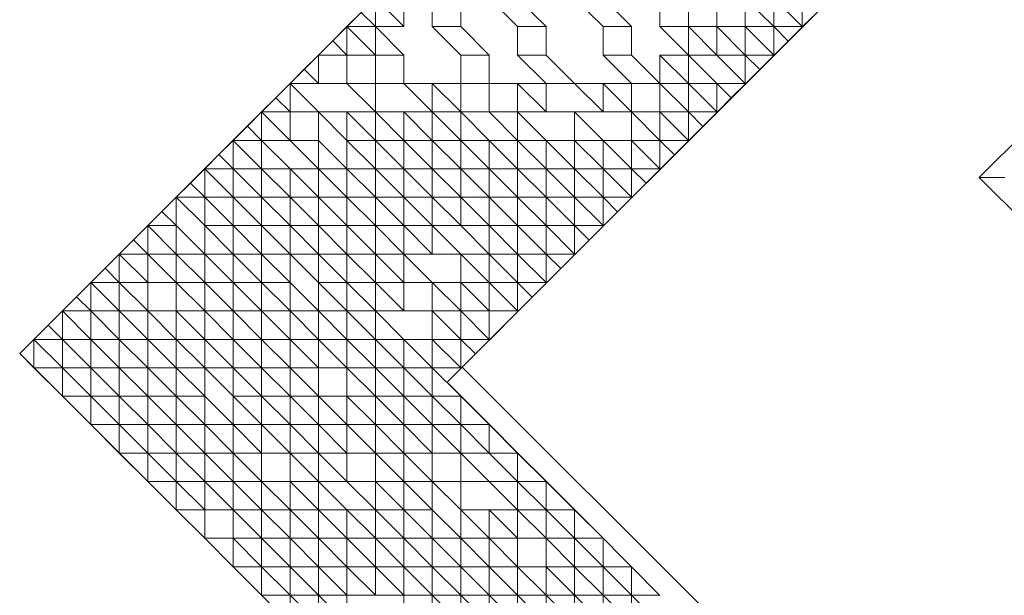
# Model space of a CAD drawing. Header units: metres. Extents: x 2695833.6 to 2695883.7, y 1260995.5 to 1261033.8.
# Tile 2 of 12: x 2695835.3 to 2695852.7, y 1261013.5 to 1261023.7. Entities that reach past the tile are written whole.
import ezdxf

# ---------------------------------------------------------------- set-up
doc = ezdxf.new("R2010")
doc.units = ezdxf.units.M
doc.linetypes.add('AUSGEZOGEN', pattern=[0])
doc.layers.add('AW_LK_ Haltung Text', color=7, linetype='AUSGEZOGEN')
doc.layers.add('Standard', color=7, linetype='AUSGEZOGEN', lineweight=13)

# ---------------------------------------------------------------- blocks, each defined once
blk = doc.blocks.new('Baugrube_$F5', base_point=(0, 0, -4.617))
at = {"layer": 'Standard', "color": 7, "linetype": 'AUSGEZOGEN', "lineweight": 13, "transparency": 33554687}
for p, q in [((7.786, 22.032), (17.06, 31.312)), ((2.253, 24.524), (6.759, 29.029)), ((6.259, 28.528), (6.259, 28.028)), ((6.259, 28.528), (6.759, 28.028)), ((6.759, 28.528), (6.759, 28.028)), ((7.26, 28.528), (7.26, 28.028)), ((7.761, 28.028), (7.761, 28.528)), ((8.262, 28.528), (8.762, 28.028)), ((9.263, 28.028), (8.762, 28.528)), ((9.764, 28.528), (10.264, 28.028)), ((10.765, 28.028), (10.264, 28.528)), ((11.266, 28.528), (11.266, 28.028)), ((11.767, 28.028), (11.767, 28.528)), ((12.267, 28.528), (12.267, 28.028)), ((12.768, 28.528), (12.768, 28.028)), ((12.768, 28.528), (13.269, 28.028)), ((13.269, 28.528), (13.269, 28.028)), ((13.269, 28.528), (13.769, 28.028)), ((13.769, 28.528), (13.769, 28.028)), ((5.758, 28.028), (6.008, 28.278)), ((6.008, 28.278), (6.259, 28.028)), ((14.024, 28.274), (13.777, 28.028)), ((5.508, 27.778), (5.758, 28.028)), ((6.259, 28.028), (5.758, 28.028)), ((5.758, 28.028), (5.758, 27.527)), ((5.758, 28.028), (6.259, 27.527)), ((6.759, 28.028), (6.259, 28.028)), ((6.759, 27.527), (6.259, 28.028)), ((6.259, 28.028), (6.259, 27.527)), ((7.26, 28.028), (7.761, 27.527)), ((7.761, 28.028), (7.26, 28.028)), ((8.262, 27.527), (7.761, 28.028)), ((8.762, 28.028), (8.762, 27.527)), ((9.263, 28.028), (8.762, 28.028)), ((9.263, 27.527), (9.263, 28.028)), ((10.264, 28.028), (10.264, 27.527)), ((10.765, 28.028), (10.264, 28.028)), ((10.765, 27.527), (10.765, 28.028)), ((11.266, 28.028), (11.767, 27.527)), ((11.767, 28.028), (11.266, 28.028)), ((12.267, 28.028), (11.767, 28.028)), ((11.767, 28.028), (11.767, 27.527)), ((11.767, 28.028), (12.267, 27.527)), ((12.768, 28.028), (12.267, 28.028)), ((12.267, 28.028), (12.267, 27.527)), ((12.267, 28.028), (12.768, 27.527)), ((13.269, 28.028), (12.768, 28.028)), ((12.768, 28.028), (12.768, 27.527)), ((12.768, 28.028), (13.269, 27.527)), ((13.769, 28.028), (13.269, 28.028)), ((13.269, 28.028), (13.269, 27.527)), ((13.269, 28.028), (13.523, 27.773)), ((13.769, 28.02), (13.523, 27.773)), ((13.777, 28.028), (13.769, 28.028)), ((13.769, 28.028), (13.769, 28.02)), ((13.769, 28.028), (13.773, 28.024)), ((13.773, 28.024), (13.769, 28.02)), ((13.777, 28.028), (13.773, 28.024)), ((5.257, 27.527), (5.508, 27.778)), ((5.508, 27.778), (5.758, 27.527)), ((13.523, 27.773), (13.277, 27.527)), ((19.131, 27.62), (16.883, 25.371)), ((5.007, 27.277), (5.257, 27.527)), ((5.758, 27.527), (5.257, 27.527)), ((5.257, 27.527), (5.257, 27.027)), ((6.259, 27.527), (5.758, 27.527)), ((5.758, 27.527), (5.758, 27.027)), ((6.759, 27.527), (6.259, 27.527)), ((6.259, 27.527), (6.259, 27.027)), ((6.759, 27.027), (6.759, 27.527)), ((7.761, 27.527), (7.761, 27.027)), ((8.262, 27.527), (7.761, 27.527)), ((8.262, 27.027), (8.262, 27.527)), ((8.762, 27.527), (9.263, 27.027)), ((9.263, 27.527), (8.762, 27.527)), ((9.764, 27.027), (9.263, 27.527)), ((10.264, 27.527), (10.765, 27.027)), ((10.765, 27.527), (10.264, 27.527)), ((11.266, 27.027), (10.765, 27.527)), ((11.767, 27.527), (11.266, 27.527)), ((11.266, 27.527), (11.266, 27.027)), ((11.266, 27.527), (11.767, 27.027)), ((12.267, 27.527), (11.767, 27.527)), ((11.767, 27.527), (11.767, 27.027)), ((11.767, 27.527), (12.267, 27.027)), ((12.768, 27.527), (12.267, 27.527)), ((12.267, 27.527), (12.768, 27.027)), ((13.269, 27.527), (12.768, 27.527)), ((12.768, 27.527), (12.768, 27.027)), ((12.768, 27.527), (13.023, 27.273)), ((13.269, 27.519), (13.023, 27.273)), ((13.277, 27.527), (13.269, 27.527)), ((13.269, 27.527), (13.269, 27.519)), ((13.269, 27.527), (13.273, 27.523)), ((13.273, 27.523), (13.269, 27.519)), ((13.277, 27.527), (13.273, 27.523)), ((4.757, 27.027), (5.007, 27.277)), ((5.007, 27.277), (5.257, 27.027)), ((13.023, 27.273), (12.777, 27.027)), ((4.506, 26.777), (4.757, 27.027)), ((5.257, 27.027), (4.757, 27.027)), ((4.757, 27.027), (4.757, 26.526)), ((4.757, 27.027), (5.257, 26.526)), ((5.758, 27.027), (5.257, 27.027)), ((6.259, 27.027), (5.758, 27.027)), ((5.758, 27.027), (6.259, 26.526)), ((6.759, 27.027), (6.259, 27.027)), ((6.259, 27.027), (6.259, 26.526)), ((7.26, 27.027), (6.759, 27.027)), ((6.759, 27.027), (7.26, 26.526)), ((7.761, 27.027), (7.26, 27.027)), ((7.26, 27.027), (7.26, 26.526)), ((7.26, 27.027), (7.761, 26.526)), ((8.262, 27.027), (7.761, 27.027)), ((7.761, 27.027), (7.761, 26.526)), ((8.762, 27.027), (8.262, 27.027)), ((8.262, 27.027), (8.262, 26.526)), ((9.263, 27.027), (8.762, 27.027)), ((8.762, 27.027), (8.762, 26.526)), ((8.762, 27.027), (9.263, 26.526)), ((9.764, 27.027), (9.263, 27.027)), ((9.263, 27.027), (9.263, 26.526)), ((10.264, 27.027), (9.764, 27.027)), ((9.764, 27.027), (10.264, 26.526)), ((10.765, 27.027), (10.264, 27.027)), ((10.264, 27.027), (10.264, 26.526)), ((10.264, 27.027), (10.765, 26.526)), ((11.266, 27.027), (10.765, 27.027)), ((10.765, 27.027), (10.765, 26.526)), ((11.767, 27.027), (11.266, 27.027)), ((11.266, 27.027), (11.266, 26.526)), ((11.266, 27.027), (11.767, 26.526)), ((12.267, 27.027), (11.767, 27.027)), ((11.767, 27.027), (11.767, 26.526)), ((11.767, 27.027), (12.267, 26.526)), ((12.768, 27.027), (12.267, 27.027)), ((12.267, 27.027), (12.267, 26.526)), ((12.267, 27.027), (12.522, 26.772)), ((12.768, 27.018), (12.522, 26.772)), ((12.777, 27.027), (12.768, 27.027)), ((12.768, 27.027), (12.768, 27.018)), ((12.768, 27.027), (12.773, 27.022)), ((12.773, 27.022), (12.768, 27.018)), ((12.777, 27.027), (12.773, 27.022)), ((4.256, 26.526), (4.506, 26.777)), ((4.506, 26.777), (4.757, 26.526)), ((12.522, 26.772), (12.277, 26.526)), ((4.006, 26.276), (4.256, 26.526)), ((4.757, 26.526), (4.256, 26.526)), ((4.256, 26.526), (4.256, 26.026)), ((4.256, 26.526), (4.757, 26.026)), ((5.257, 26.526), (4.757, 26.526)), ((4.757, 26.526), (4.757, 26.026)), ((5.758, 26.526), (5.257, 26.526)), ((5.257, 26.526), (5.257, 26.026)), ((5.257, 26.526), (5.758, 26.026)), ((6.259, 26.526), (5.758, 26.526)), ((5.758, 26.526), (5.758, 26.026)), ((5.758, 26.526), (6.259, 26.026)), ((6.759, 26.526), (6.259, 26.526)), ((6.259, 26.526), (6.259, 26.026)), ((6.259, 26.526), (6.759, 26.026)), ((7.26, 26.526), (6.759, 26.526)), ((6.759, 26.526), (6.759, 26.026)), ((6.759, 26.526), (7.26, 26.026)), ((7.761, 26.526), (7.26, 26.526)), ((7.26, 26.526), (7.26, 26.026)), ((7.26, 26.526), (7.761, 26.026)), ((8.262, 26.526), (7.761, 26.526)), ((7.761, 26.526), (7.761, 26.026)), ((7.761, 26.526), (8.262, 26.026)), ((8.762, 26.526), (8.262, 26.526)), ((8.262, 26.526), (8.762, 26.026)), ((9.263, 26.526), (8.762, 26.526)), ((8.762, 26.526), (8.762, 26.026)), ((8.762, 26.526), (9.263, 26.026)), ((9.764, 26.526), (9.263, 26.526)), ((10.264, 26.526), (9.764, 26.526)), ((9.764, 26.526), (9.764, 26.026)), ((9.764, 26.526), (10.264, 26.026)), ((10.765, 26.526), (10.264, 26.526)), ((11.266, 26.526), (10.765, 26.526)), ((10.765, 26.526), (10.765, 26.026)), ((10.765, 26.526), (11.266, 26.026)), ((11.767, 26.526), (11.266, 26.526)), ((11.266, 26.526), (11.266, 26.026)), ((11.266, 26.526), (11.767, 26.026)), ((12.267, 26.526), (11.767, 26.526)), ((11.767, 26.526), (11.767, 26.026)), ((11.767, 26.526), (12.022, 26.271)), ((12.267, 26.517), (12.022, 26.271)), ((12.277, 26.526), (12.267, 26.526)), ((12.267, 26.526), (12.267, 26.517)), ((12.267, 26.526), (12.272, 26.521)), ((12.272, 26.521), (12.267, 26.517)), ((12.277, 26.526), (12.272, 26.521)), ((3.755, 26.026), (4.006, 26.276)), ((4.006, 26.276), (4.256, 26.026)), ((12.022, 26.271), (11.777, 26.026)), ((3.505, 25.776), (3.755, 26.026)), ((4.256, 26.026), (3.755, 26.026)), ((3.755, 26.026), (3.755, 25.525)), ((3.755, 26.026), (4.256, 25.525)), ((4.757, 26.026), (4.256, 26.026)), ((4.256, 26.026), (4.256, 25.525)), ((4.256, 26.026), (4.757, 25.525)), ((5.257, 26.026), (4.757, 26.026)), ((4.757, 26.026), (5.257, 25.525)), ((5.758, 25.525), (5.257, 26.026)), ((5.257, 26.026), (5.257, 25.525)), ((5.758, 26.026), (5.758, 25.525)), ((6.259, 26.026), (5.758, 26.026)), ((5.758, 26.026), (6.259, 25.525)), ((6.759, 26.026), (6.259, 26.026)), ((6.259, 26.026), (6.259, 25.525)), ((6.259, 26.026), (6.759, 25.525)), ((7.26, 26.026), (6.759, 26.026)), ((6.759, 26.026), (6.759, 25.525)), ((6.759, 26.026), (7.26, 25.525)), ((7.761, 26.026), (7.26, 26.026)), ((7.26, 26.026), (7.26, 25.525)), ((7.26, 26.026), (7.761, 25.525)), ((8.262, 26.026), (7.761, 26.026)), ((7.761, 26.026), (7.761, 25.525)), ((7.761, 26.026), (8.262, 25.525)), ((8.762, 26.026), (8.262, 26.026)), ((8.262, 26.026), (8.262, 25.525)), ((8.262, 26.026), (8.762, 25.525)), ((9.263, 26.026), (8.762, 26.026)), ((8.762, 26.026), (8.762, 25.525)), ((8.762, 26.026), (9.263, 25.525)), ((9.764, 26.026), (9.263, 26.026)), ((9.263, 26.026), (9.263, 25.525)), ((9.263, 26.026), (9.764, 25.525)), ((10.264, 26.026), (9.764, 26.026)), ((9.764, 26.026), (9.764, 25.525)), ((9.764, 26.026), (10.264, 25.525)), ((10.765, 26.026), (10.264, 26.026)), ((10.264, 26.026), (10.264, 25.525)), ((10.264, 26.026), (10.765, 25.525)), ((11.266, 26.026), (10.765, 26.026)), ((10.765, 26.026), (10.765, 25.525)), ((10.765, 26.026), (11.266, 25.525)), ((11.767, 26.026), (11.266, 26.026)), ((11.266, 26.026), (11.266, 25.525)), ((11.266, 26.026), (11.521, 25.77)), ((11.767, 26.016), (11.521, 25.77)), ((11.777, 26.026), (11.767, 26.026)), ((11.767, 26.026), (11.767, 26.016)), ((11.767, 26.026), (11.772, 26.021)), ((11.772, 26.021), (11.767, 26.016)), ((11.777, 26.026), (11.772, 26.021)), ((3.255, 25.525), (3.505, 25.776)), ((3.505, 25.776), (3.755, 25.525)), ((11.521, 25.77), (11.277, 25.525)), ((3.004, 25.275), (3.255, 25.525)), ((3.755, 25.525), (3.255, 25.525)), ((3.255, 25.525), (3.255, 25.025)), ((3.255, 25.525), (3.755, 25.025)), ((4.256, 25.525), (3.755, 25.525)), ((3.755, 25.525), (3.755, 25.025)), ((3.755, 25.525), (4.256, 25.025)), ((4.757, 25.525), (4.256, 25.525)), ((4.256, 25.525), (4.256, 25.025)), ((4.256, 25.525), (4.757, 25.025)), ((5.257, 25.525), (4.757, 25.525)), ((4.757, 25.525), (4.757, 25.025)), ((4.757, 25.525), (5.257, 25.025)), ((5.758, 25.525), (5.257, 25.525)), ((5.257, 25.525), (5.257, 25.025)), ((5.257, 25.525), (5.758, 25.025)), ((6.259, 25.525), (5.758, 25.525)), ((5.758, 25.525), (5.758, 25.025)), ((5.758, 25.525), (6.259, 25.025)), ((6.759, 25.525), (6.259, 25.525)), ((6.259, 25.525), (6.259, 25.025)), ((6.259, 25.525), (6.759, 25.025)), ((7.26, 25.525), (6.759, 25.525)), ((6.759, 25.525), (6.759, 25.025)), ((6.759, 25.525), (7.26, 25.025)), ((7.761, 25.525), (7.26, 25.525)), ((7.26, 25.525), (7.26, 25.025)), ((7.26, 25.525), (7.761, 25.025)), ((8.262, 25.525), (7.761, 25.525)), ((7.761, 25.525), (7.761, 25.025)), ((7.761, 25.525), (8.262, 25.025)), ((8.762, 25.525), (8.262, 25.525)), ((8.262, 25.525), (8.262, 25.025)), ((8.262, 25.525), (8.762, 25.025)), ((9.263, 25.525), (8.762, 25.525)), ((8.762, 25.525), (8.762, 25.025)), ((8.762, 25.525), (9.263, 25.025)), ((9.764, 25.525), (9.263, 25.525)), ((9.263, 25.525), (9.263, 25.025)), ((9.263, 25.525), (9.764, 25.025)), ((10.264, 25.525), (9.764, 25.525)), ((9.764, 25.525), (9.764, 25.025)), ((9.764, 25.525), (10.264, 25.025)), ((10.765, 25.525), (10.264, 25.525)), ((10.264, 25.525), (10.264, 25.025)), ((10.264, 25.525), (10.765, 25.025)), ((11.266, 25.525), (10.765, 25.525)), ((10.765, 25.525), (10.765, 25.025)), ((10.765, 25.525), (11.021, 25.27)), ((11.266, 25.514), (11.021, 25.27)), ((11.277, 25.525), (11.266, 25.525)), ((11.266, 25.525), (11.266, 25.514)), ((11.266, 25.525), (11.271, 25.52)), ((11.271, 25.52), (11.266, 25.514)), ((11.277, 25.525), (11.271, 25.52)), ((16.883, 25.371), (19.168, 23.087)), ((17.336, 25.371), (16.883, 25.371)), ((2.754, 25.025), (3.004, 25.275)), ((3.004, 25.275), (3.255, 25.025)), ((11.021, 25.27), (10.777, 25.025)), ((2.504, 24.775), (2.754, 25.025)), ((3.255, 25.025), (2.754, 25.025)), ((2.754, 25.025), (2.754, 24.524)), ((2.754, 25.025), (3.255, 24.524)), ((3.755, 25.025), (3.255, 25.025)), ((3.255, 25.025), (3.255, 24.524)), ((3.255, 25.025), (3.755, 24.524)), ((4.256, 25.025), (3.755, 25.025)), ((3.755, 25.025), (3.755, 24.524)), ((3.755, 25.025), (4.256, 24.524)), ((4.757, 25.025), (4.256, 25.025)), ((4.256, 25.025), (4.256, 24.524)), ((4.256, 25.025), (4.757, 24.524)), ((5.257, 25.025), (4.757, 25.025)), ((4.757, 25.025), (4.757, 24.524)), ((4.757, 25.025), (5.257, 24.524)), ((5.758, 25.025), (5.257, 25.025)), ((5.257, 25.025), (5.257, 24.524)), ((5.257, 25.025), (5.758, 24.524)), ((6.259, 25.025), (5.758, 25.025)), ((5.758, 25.025), (5.758, 24.524)), ((5.758, 25.025), (6.259, 24.524)), ((6.759, 25.025), (6.259, 25.025)), ((6.259, 25.025), (6.259, 24.524)), ((6.259, 25.025), (6.759, 24.524)), ((7.26, 25.025), (6.759, 25.025)), ((6.759, 25.025), (6.759, 24.524)), ((6.759, 25.025), (7.26, 24.524)), ((7.761, 25.025), (7.26, 25.025)), ((7.26, 25.025), (7.26, 24.524)), ((7.26, 25.025), (7.761, 24.524)), ((8.262, 25.025), (7.761, 25.025)), ((7.761, 25.025), (7.761, 24.524)), ((7.761, 25.025), (8.262, 24.524)), ((8.762, 25.025), (8.262, 25.025)), ((8.262, 25.025), (8.262, 24.524)), ((8.262, 25.025), (8.762, 24.524)), ((9.263, 25.025), (8.762, 25.025)), ((8.762, 25.025), (8.762, 24.524)), ((8.762, 25.025), (9.263, 24.524)), ((9.764, 25.025), (9.263, 25.025)), ((9.263, 25.025), (9.263, 24.524)), ((9.263, 25.025), (9.764, 24.524)), ((10.264, 25.025), (9.764, 25.025)), ((9.764, 25.025), (9.764, 24.524)), ((9.764, 25.025), (10.264, 24.524)), ((10.765, 25.025), (10.264, 25.025)), ((10.264, 25.025), (10.264, 24.524)), ((10.264, 25.025), (10.521, 24.769)), ((10.765, 25.013), (10.521, 24.769)), ((10.777, 25.025), (10.765, 25.025)), ((10.765, 25.025), (10.765, 25.013)), ((10.765, 25.025), (10.771, 25.019)), ((10.771, 25.019), (10.765, 25.013)), ((10.777, 25.025), (10.771, 25.019)), ((2.253, 24.524), (2.504, 24.775)), ((2.504, 24.775), (2.754, 24.524)), ((10.521, 24.769), (10.276, 24.524)), ((0.25, 22.522), (2.253, 24.524)), ((2.003, 24.274), (2.253, 24.524)), ((2.754, 24.524), (2.253, 24.524)), ((2.253, 24.524), (2.253, 24.024)), ((2.253, 24.524), (2.754, 24.024)), ((3.255, 24.024), (2.754, 24.524)), ((2.754, 24.524), (2.754, 24.024)), ((3.255, 24.524), (3.255, 24.024)), ((3.755, 24.524), (3.255, 24.524)), ((3.255, 24.524), (3.755, 24.024)), ((4.256, 24.524), (3.755, 24.524)), ((3.755, 24.524), (3.755, 24.024)), ((3.755, 24.524), (4.256, 24.024)), ((4.757, 24.524), (4.256, 24.524)), ((4.256, 24.524), (4.256, 24.024)), ((4.256, 24.524), (4.757, 24.024)), ((5.257, 24.524), (4.757, 24.524)), ((4.757, 24.524), (4.757, 24.024)), ((4.757, 24.524), (5.257, 24.024)), ((5.758, 24.524), (5.257, 24.524)), ((5.257, 24.524), (5.257, 24.024)), ((5.257, 24.524), (5.758, 24.024)), ((6.259, 24.524), (5.758, 24.524)), ((5.758, 24.524), (5.758, 24.024)), ((5.758, 24.524), (6.259, 24.024)), ((6.759, 24.524), (6.259, 24.524)), ((6.259, 24.524), (6.259, 24.024)), ((6.259, 24.524), (6.759, 24.024)), ((7.26, 24.524), (6.759, 24.524)), ((6.759, 24.524), (6.759, 24.024)), ((6.759, 24.524), (7.26, 24.024)), ((7.761, 24.524), (7.26, 24.524)), ((7.26, 24.524), (7.26, 24.024)), ((7.26, 24.524), (7.761, 24.024)), ((8.262, 24.524), (7.761, 24.524)), ((7.761, 24.524), (8.262, 24.024)), ((8.762, 24.524), (8.262, 24.524)), ((8.262, 24.524), (8.262, 24.024)), ((8.262, 24.524), (8.762, 24.024)), ((9.263, 24.524), (8.762, 24.524)), ((8.762, 24.524), (8.762, 24.024)), ((8.762, 24.524), (9.263, 24.024)), ((9.764, 24.524), (9.263, 24.524)), ((9.263, 24.524), (9.263, 24.024)), ((9.263, 24.524), (9.764, 24.024)), ((10.264, 24.524), (9.764, 24.524)), ((9.764, 24.524), (9.764, 24.024)), ((9.764, 24.524), (10.02, 24.268)), ((10.264, 24.512), (10.02, 24.268)), ((10.276, 24.524), (10.264, 24.524)), ((10.264, 24.524), (10.264, 24.512)), ((10.264, 24.524), (10.27, 24.518)), ((10.27, 24.518), (10.264, 24.512)), ((10.276, 24.524), (10.27, 24.518)), ((1.752, 24.024), (2.003, 24.274)), ((2.003, 24.274), (2.253, 24.024)), ((10.02, 24.268), (9.776, 24.024)), ((1.502, 23.774), (1.752, 24.024)), ((2.253, 24.024), (1.752, 24.024)), ((1.752, 24.024), (1.752, 23.523)), ((1.752, 24.024), (2.253, 23.523)), ((2.754, 24.024), (2.253, 24.024)), ((2.253, 24.024), (2.253, 23.523)), ((2.253, 24.024), (2.754, 23.523)), ((3.255, 24.024), (2.754, 24.024)), ((2.754, 24.024), (2.754, 23.523)), ((2.754, 24.024), (3.255, 23.523)), ((3.755, 24.024), (3.255, 24.024)), ((3.255, 24.024), (3.255, 23.523)), ((3.255, 24.024), (3.755, 23.523)), ((4.256, 24.024), (3.755, 24.024)), ((3.755, 24.024), (3.755, 23.523)), ((3.755, 24.024), (4.256, 23.523)), ((4.757, 24.024), (4.256, 24.024)), ((4.256, 24.024), (4.256, 23.523)), ((4.256, 24.024), (4.757, 23.523)), ((5.257, 24.024), (4.757, 24.024)), ((4.757, 24.024), (4.757, 23.523)), ((4.757, 24.024), (5.257, 23.523)), ((5.758, 24.024), (5.257, 24.024)), ((5.257, 24.024), (5.257, 23.523)), ((5.257, 24.024), (5.758, 23.523)), ((6.259, 24.024), (5.758, 24.024)), ((5.758, 24.024), (5.758, 23.523)), ((5.758, 24.024), (6.259, 23.523)), ((6.759, 24.024), (6.259, 24.024)), ((6.259, 24.024), (6.259, 23.523)), ((6.259, 24.024), (6.759, 23.523)), ((7.26, 24.024), (6.759, 24.024)), ((6.759, 24.024), (6.759, 23.523)), ((6.759, 24.024), (7.26, 23.523)), ((7.761, 24.024), (7.26, 24.024)), ((8.262, 24.024), (7.761, 24.024)), ((7.761, 24.024), (7.761, 23.523)), ((7.761, 24.024), (8.262, 23.523)), ((8.762, 24.024), (8.262, 24.024)), ((8.262, 24.024), (8.262, 23.523)), ((8.262, 24.024), (8.762, 23.523)), ((9.263, 24.024), (8.762, 24.024)), ((8.762, 24.024), (8.762, 23.523)), ((8.762, 24.024), (9.263, 23.523)), ((9.764, 24.024), (9.263, 24.024)), ((9.263, 24.024), (9.263, 23.523)), ((9.263, 24.024), (9.52, 23.767)), ((9.764, 24.011), (9.52, 23.767)), ((9.776, 24.024), (9.764, 24.024)), ((9.764, 24.024), (9.764, 24.011)), ((9.764, 24.024), (9.77, 24.018)), ((9.77, 24.018), (9.764, 24.011)), ((9.776, 24.024), (9.77, 24.018)), ((1.252, 23.523), (1.502, 23.774)), ((1.502, 23.774), (1.752, 23.523)), ((9.52, 23.767), (9.276, 23.523)), ((1.001, 23.273), (1.252, 23.523)), ((1.752, 23.523), (1.252, 23.523)), ((1.252, 23.523), (1.252, 23.023)), ((1.252, 23.523), (1.752, 23.023)), ((2.253, 23.523), (1.752, 23.523)), ((1.752, 23.523), (1.752, 23.023)), ((1.752, 23.523), (2.253, 23.023)), ((2.754, 23.523), (2.253, 23.523)), ((2.253, 23.523), (2.253, 23.023)), ((3.255, 23.523), (2.754, 23.523)), ((2.754, 23.523), (2.754, 23.023)), ((2.754, 23.523), (3.255, 23.023)), ((3.755, 23.523), (3.255, 23.523)), ((3.255, 23.523), (3.255, 23.023)), ((3.255, 23.523), (3.755, 23.023)), ((4.256, 23.523), (3.755, 23.523)), ((3.755, 23.523), (3.755, 23.023)), ((3.755, 23.523), (4.256, 23.023)), ((4.757, 23.523), (4.256, 23.523)), ((4.256, 23.523), (4.256, 23.023)), ((4.256, 23.523), (4.757, 23.023)), ((5.257, 23.023), (4.757, 23.523)), ((4.757, 23.523), (4.757, 23.023)), ((5.257, 23.523), (5.257, 23.023)), ((5.758, 23.523), (5.257, 23.523)), ((5.257, 23.523), (5.758, 23.023)), ((6.259, 23.523), (5.758, 23.523)), ((5.758, 23.523), (5.758, 23.023)), ((5.758, 23.523), (6.259, 23.023)), ((6.759, 23.523), (6.259, 23.523)), ((6.259, 23.523), (6.259, 23.023)), ((6.259, 23.523), (6.759, 23.023)), ((7.26, 23.523), (6.759, 23.523)), ((6.759, 23.523), (6.759, 23.023)), ((7.761, 23.523), (7.26, 23.523)), ((7.26, 23.523), (7.26, 23.023)), ((7.26, 23.523), (7.761, 23.023)), ((8.262, 23.523), (7.761, 23.523)), ((7.761, 23.523), (7.761, 23.023)), ((7.761, 23.523), (8.262, 23.023)), ((8.762, 23.523), (8.262, 23.523)), ((8.262, 23.523), (8.262, 23.023)), ((8.262, 23.523), (8.762, 23.023)), ((9.263, 23.523), (8.762, 23.523)), ((8.762, 23.523), (8.762, 23.023)), ((8.762, 23.523), (9.019, 23.266)), ((9.263, 23.51), (9.019, 23.266)), ((9.276, 23.523), (9.263, 23.523)), ((9.263, 23.523), (9.263, 23.51)), ((9.263, 23.523), (9.27, 23.517)), ((9.27, 23.517), (9.263, 23.51)), ((9.276, 23.523), (9.27, 23.517)), ((0.751, 23.023), (1.001, 23.273)), ((1.001, 23.273), (1.252, 23.023)), ((9.019, 23.266), (8.776, 23.023)), ((0.501, 22.773), (0.751, 23.023)), ((1.252, 23.023), (0.751, 23.023)), ((0.751, 23.023), (0.751, 22.522)), ((0.751, 23.023), (1.252, 22.522)), ((1.752, 23.023), (1.252, 23.023)), ((1.252, 23.023), (1.252, 22.522)), ((1.252, 23.023), (1.752, 22.522)), ((2.253, 23.023), (1.752, 23.023)), ((1.752, 23.023), (1.752, 22.522)), ((1.752, 23.023), (2.253, 22.522)), ((2.754, 23.023), (2.253, 23.023)), ((2.253, 23.023), (2.253, 22.522)), ((2.253, 23.023), (2.754, 22.522)), ((3.255, 23.023), (2.754, 23.023)), ((2.754, 23.023), (2.754, 22.522)), ((2.754, 23.023), (3.255, 22.522)), ((3.755, 23.023), (3.255, 23.023)), ((3.255, 23.023), (3.255, 22.522)), ((3.255, 23.023), (3.755, 22.522)), ((4.256, 23.023), (3.755, 23.023)), ((3.755, 23.023), (3.755, 22.522)), ((3.755, 23.023), (4.256, 22.522)), ((4.757, 23.023), (4.256, 23.023)), ((4.256, 23.023), (4.256, 22.522)), ((4.256, 23.023), (4.757, 22.522)), ((5.257, 23.023), (4.757, 23.023)), ((4.757, 23.023), (4.757, 22.522)), ((4.757, 23.023), (5.257, 22.522)), ((5.758, 23.023), (5.257, 23.023)), ((5.257, 23.023), (5.257, 22.522)), ((5.257, 23.023), (5.758, 22.522)), ((6.259, 23.023), (5.758, 23.023)), ((5.758, 23.023), (5.758, 22.522)), ((5.758, 23.023), (6.259, 22.522)), ((6.759, 23.023), (6.259, 23.023)), ((6.259, 23.023), (6.259, 22.522)), ((6.259, 23.023), (6.759, 22.522)), ((7.26, 23.023), (6.759, 23.023)), ((7.761, 23.023), (7.26, 23.023)), ((7.26, 23.023), (7.26, 22.522)), ((7.26, 23.023), (7.761, 22.522)), ((8.262, 23.023), (7.761, 23.023)), ((7.761, 23.023), (7.761, 22.522)), ((7.761, 23.023), (8.262, 22.522)), ((8.762, 23.023), (8.262, 23.023)), ((8.262, 23.023), (8.262, 22.522)), ((8.762, 23.009), (8.276, 22.522)), ((8.776, 23.023), (8.762, 23.023)), ((8.762, 23.023), (8.762, 23.009)), ((8.762, 23.023), (8.769, 23.016)), ((8.769, 23.016), (8.762, 23.009)), ((8.776, 23.023), (8.769, 23.016)), ((0.25, 22.522), (0.501, 22.773)), ((0.501, 22.773), (0.751, 22.522)), ((0, 22.272), (0.25, 22.522)), ((0, 22.272), (0.25, 22.522)), ((0.751, 22.522), (0.25, 22.522)), ((0.25, 22.522), (0.25, 22.022)), ((0.25, 22.522), (0.751, 22.022)), ((1.252, 22.522), (0.751, 22.522)), ((0.751, 22.522), (0.751, 22.022)), ((0.751, 22.522), (1.252, 22.022)), ((1.752, 22.522), (1.252, 22.522)), ((1.252, 22.522), (1.252, 22.022)), ((1.252, 22.522), (1.752, 22.022)), ((2.253, 22.522), (1.752, 22.522)), ((1.752, 22.522), (1.752, 22.022)), ((1.752, 22.522), (2.253, 22.022)), ((2.754, 22.522), (2.253, 22.522)), ((2.253, 22.522), (2.253, 22.022)), ((2.253, 22.522), (2.754, 22.022)), ((3.255, 22.522), (2.754, 22.522)), ((2.754, 22.522), (2.754, 22.022)), ((2.754, 22.522), (3.255, 22.022)), ((3.755, 22.522), (3.255, 22.522)), ((3.255, 22.522), (3.255, 22.022)), ((3.255, 22.522), (3.755, 22.022)), ((4.256, 22.522), (3.755, 22.522)), ((3.755, 22.522), (3.755, 22.022)), ((3.755, 22.522), (4.256, 22.022)), ((4.757, 22.522), (4.256, 22.522)), ((4.256, 22.522), (4.256, 22.022)), ((4.256, 22.522), (4.757, 22.022)), ((5.257, 22.522), (4.757, 22.522)), ((4.757, 22.522), (4.757, 22.022)), ((4.757, 22.522), (5.257, 22.022)), ((5.758, 22.522), (5.257, 22.522)), ((5.257, 22.522), (5.257, 22.022)), ((5.257, 22.522), (5.758, 22.022)), ((6.259, 22.522), (5.758, 22.522)), ((5.758, 22.522), (5.758, 22.022)), ((5.758, 22.522), (6.259, 22.022)), ((6.759, 22.522), (6.259, 22.522)), ((6.259, 22.522), (6.259, 22.022)), ((6.259, 22.522), (6.759, 22.022)), ((7.26, 22.522), (6.759, 22.522)), ((6.759, 22.522), (6.759, 22.022)), ((6.759, 22.522), (7.26, 22.022)), ((7.761, 22.522), (7.26, 22.522)), ((7.26, 22.522), (7.26, 22.022)), ((7.26, 22.522), (7.761, 22.022)), ((8.262, 22.522), (7.761, 22.522)), ((7.761, 22.522), (7.761, 22.022)), ((7.761, 22.522), (8.019, 22.265)), ((8.262, 22.508), (8.019, 22.265)), ((8.276, 22.522), (8.262, 22.522)), ((8.262, 22.522), (8.262, 22.508)), ((8.262, 22.522), (8.269, 22.515)), ((8.269, 22.515), (8.262, 22.508)), ((8.276, 22.522), (8.269, 22.515)), ((0.25, 22.022), (0, 22.272)), ((2.253, 20.02), (0, 22.272)), ((8.019, 22.265), (7.776, 22.022)), ((0.751, 22.022), (0.25, 22.022)), ((0.751, 21.521), (0.25, 22.022)), ((1.252, 22.022), (0.751, 22.022)), ((0.751, 22.022), (0.751, 21.521)), ((0.751, 22.022), (1.252, 21.521)), ((1.752, 22.022), (1.252, 22.022)), ((1.252, 22.022), (1.252, 21.521)), ((1.252, 22.022), (1.752, 21.521)), ((2.253, 22.022), (1.752, 22.022)), ((1.752, 22.022), (1.752, 21.521)), ((1.752, 22.022), (2.253, 21.521)), ((2.754, 22.022), (2.253, 22.022)), ((2.253, 22.022), (2.253, 21.521)), ((2.253, 22.022), (2.754, 21.521)), ((3.255, 22.022), (2.754, 22.022)), ((2.754, 22.022), (2.754, 21.521)), ((2.754, 22.022), (3.255, 21.521)), ((3.755, 22.022), (3.255, 22.022)), ((3.255, 22.022), (3.255, 21.521)), ((3.255, 22.022), (3.755, 21.521)), ((4.256, 22.022), (3.755, 22.022)), ((3.755, 22.022), (3.755, 21.521)), ((3.755, 22.022), (4.256, 21.521)), ((4.757, 22.022), (4.256, 22.022)), ((4.256, 22.022), (4.256, 21.521)), ((4.256, 22.022), (4.757, 21.521)), ((5.257, 22.022), (4.757, 22.022)), ((4.757, 22.022), (4.757, 21.521)), ((4.757, 22.022), (5.257, 21.521)), ((5.758, 22.022), (5.257, 22.022)), ((5.257, 22.022), (5.257, 21.521)), ((6.259, 22.022), (5.758, 22.022)), ((5.758, 22.022), (5.758, 21.521)), ((5.758, 22.022), (6.259, 21.521)), ((6.759, 22.022), (6.259, 22.022)), ((6.259, 22.022), (6.259, 21.521)), ((6.259, 22.022), (6.759, 21.521)), ((7.26, 22.022), (6.759, 22.022)), ((6.759, 22.022), (6.759, 21.521)), ((6.759, 22.022), (7.26, 21.521)), ((7.761, 22.022), (7.26, 22.022)), ((7.26, 22.022), (7.26, 21.521)), ((7.26, 22.022), (7.761, 21.521)), ((7.786, 22.032), (7.522, 21.768)), ((7.761, 22.007), (7.522, 21.768)), ((7.776, 22.022), (7.761, 22.022)), ((7.761, 22.022), (7.761, 22.007)), ((7.761, 22.022), (7.768, 22.014)), ((7.768, 22.014), (7.761, 22.007)), ((7.776, 22.022), (7.768, 22.014)), ((19.379, 10.447), (7.786, 22.032)), ((7.522, 21.768), (7.761, 21.528)), ((1.252, 21.521), (0.751, 21.521)), ((1.252, 21.021), (0.751, 21.521)), ((1.752, 21.521), (1.252, 21.521)), ((1.252, 21.521), (1.252, 21.021)), ((1.252, 21.521), (1.752, 21.021)), ((2.253, 21.521), (1.752, 21.521)), ((1.752, 21.521), (1.752, 21.021)), ((1.752, 21.521), (2.253, 21.021)), ((2.754, 21.521), (2.253, 21.521)), ((2.253, 21.521), (2.253, 21.021)), ((2.253, 21.521), (2.754, 21.021)), ((3.255, 21.521), (2.754, 21.521)), ((2.754, 21.521), (2.754, 21.021)), ((2.754, 21.521), (3.255, 21.021)), ((3.755, 21.021), (3.255, 21.521)), ((3.255, 21.521), (3.255, 21.021)), ((3.755, 21.521), (3.755, 21.021)), ((4.256, 21.521), (3.755, 21.521)), ((3.755, 21.521), (4.256, 21.021)), ((4.757, 21.521), (4.256, 21.521)), ((4.256, 21.521), (4.256, 21.021)), ((4.256, 21.521), (4.757, 21.021)), ((5.257, 21.521), (4.757, 21.521)), ((4.757, 21.521), (4.757, 21.021)), ((4.757, 21.521), (5.257, 21.021)), ((5.758, 21.521), (5.257, 21.521)), ((5.257, 21.521), (5.257, 21.021)), ((5.257, 21.521), (5.758, 21.021)), ((6.259, 21.521), (5.758, 21.521)), ((5.758, 21.521), (5.758, 21.021)), ((5.758, 21.521), (6.259, 21.021)), ((6.759, 21.521), (6.259, 21.521)), ((6.259, 21.521), (6.259, 21.021)), ((6.259, 21.521), (6.759, 21.021)), ((7.26, 21.521), (6.759, 21.521)), ((6.759, 21.521), (6.759, 21.021)), ((6.759, 21.521), (7.26, 21.021)), ((7.761, 21.521), (7.26, 21.521)), ((7.26, 21.521), (7.26, 21.021)), ((7.26, 21.521), (7.761, 21.021)), ((7.761, 21.528), (7.761, 21.521)), ((7.761, 21.528), (7.767, 21.521)), ((7.767, 21.521), (7.761, 21.521)), ((7.761, 21.521), (7.761, 21.021)), ((7.761, 21.521), (8.262, 21.021)), ((7.767, 21.521), (8.262, 21.026)), ((1.752, 21.021), (1.252, 21.021)), ((1.752, 20.52), (1.252, 21.021)), ((2.253, 21.021), (1.752, 21.021)), ((1.752, 21.021), (1.752, 20.52)), ((1.752, 21.021), (2.253, 20.52)), ((2.754, 21.021), (2.253, 21.021)), ((2.253, 21.021), (2.253, 20.52)), ((2.253, 21.021), (2.754, 20.52)), ((3.255, 21.021), (2.754, 21.021)), ((2.754, 21.021), (2.754, 20.52)), ((2.754, 21.021), (3.255, 20.52)), ((3.755, 21.021), (3.255, 21.021)), ((3.255, 21.021), (3.255, 20.52)), ((3.255, 21.021), (3.755, 20.52)), ((4.256, 21.021), (3.755, 21.021)), ((3.755, 21.021), (3.755, 20.52)), ((3.755, 21.021), (4.256, 20.52)), ((4.757, 21.021), (4.256, 21.021)), ((4.256, 21.021), (4.256, 20.52)), ((4.256, 21.021), (4.757, 20.52)), ((5.257, 21.021), (4.757, 21.021)), ((4.757, 21.021), (4.757, 20.52)), ((4.757, 21.021), (5.257, 20.52)), ((5.758, 21.021), (5.257, 21.021)), ((5.257, 21.021), (5.257, 20.52)), ((5.257, 21.021), (5.758, 20.52)), ((6.259, 21.021), (5.758, 21.021)), ((5.758, 21.021), (5.758, 20.52)), ((5.758, 21.021), (6.259, 20.52)), ((6.759, 21.021), (6.259, 21.021)), ((6.259, 21.021), (6.259, 20.52)), ((6.259, 21.021), (6.759, 20.52)), ((7.26, 21.021), (6.759, 21.021)), ((6.759, 21.021), (6.759, 20.52)), ((6.759, 21.021), (7.26, 20.52)), ((7.761, 21.021), (7.26, 21.021)), ((7.26, 21.021), (7.26, 20.52)), ((7.26, 21.021), (7.761, 20.52)), ((8.262, 21.021), (7.761, 21.021)), ((7.761, 21.021), (7.761, 20.52)), ((7.761, 21.021), (8.262, 20.52)), ((8.262, 21.026), (8.262, 21.021)), ((8.262, 21.026), (8.267, 21.021)), ((8.267, 21.021), (8.262, 21.021)), ((8.262, 21.021), (8.262, 20.52)), ((8.262, 21.021), (8.762, 20.52)), ((8.267, 21.021), (8.762, 20.525)), ((2.253, 20.52), (1.752, 20.52)), ((2.253, 20.02), (1.752, 20.52)), ((2.754, 20.52), (2.253, 20.52)), ((2.253, 20.52), (2.253, 20.02)), ((2.253, 20.52), (2.754, 20.02)), ((3.255, 20.52), (2.754, 20.52)), ((2.754, 20.52), (2.754, 20.02)), ((2.754, 20.52), (3.255, 20.02)), ((3.755, 20.52), (3.255, 20.52)), ((3.255, 20.52), (3.255, 20.02)), ((3.255, 20.52), (3.755, 20.02)), ((4.256, 20.52), (3.755, 20.52)), ((3.755, 20.52), (3.755, 20.02)), ((3.755, 20.52), (4.256, 20.02)), ((4.757, 20.52), (4.256, 20.52)), ((4.256, 20.52), (4.256, 20.02)), ((5.257, 20.52), (4.757, 20.52)), ((4.757, 20.52), (4.757, 20.02)), ((4.757, 20.52), (5.257, 20.02)), ((5.758, 20.52), (5.257, 20.52)), ((5.257, 20.52), (5.257, 20.02)), ((5.257, 20.52), (5.758, 20.02)), ((6.259, 20.52), (5.758, 20.52)), ((5.758, 20.52), (5.758, 20.02)), ((6.759, 20.52), (6.259, 20.52)), ((6.259, 20.52), (6.259, 20.02)), ((6.259, 20.52), (6.759, 20.02)), ((7.26, 20.52), (6.759, 20.52)), ((6.759, 20.52), (6.759, 20.02)), ((6.759, 20.52), (7.26, 20.02)), ((7.761, 20.52), (7.26, 20.52)), ((7.26, 20.52), (7.26, 20.02)), ((8.262, 20.52), (7.761, 20.52)), ((7.761, 20.52), (7.761, 20.02)), ((7.761, 20.52), (8.262, 20.02)), ((8.762, 20.52), (8.262, 20.52)), ((8.262, 20.52), (8.762, 20.02)), ((8.762, 20.525), (8.762, 20.52)), ((8.762, 20.525), (8.767, 20.52)), ((8.767, 20.52), (8.762, 20.52)), ((8.762, 20.52), (8.762, 20.02)), ((8.762, 20.52), (9.263, 20.02)), ((8.767, 20.52), (9.263, 20.025)), ((2.754, 20.02), (2.253, 20.02)), ((2.754, 19.519), (2.253, 20.02)), ((2.754, 19.519), (2.253, 20.02)), ((3.255, 20.02), (2.754, 20.02)), ((2.754, 20.02), (2.754, 19.519)), ((2.754, 20.02), (3.255, 19.519)), ((3.755, 20.02), (3.255, 20.02)), ((3.255, 20.02), (3.255, 19.519)), ((3.255, 20.02), (3.755, 19.519)), ((4.256, 20.02), (3.755, 20.02)), ((3.755, 20.02), (3.755, 19.519)), ((3.755, 20.02), (4.256, 19.519)), ((4.757, 20.02), (4.256, 20.02)), ((4.256, 20.02), (4.256, 19.519)), ((4.256, 20.02), (4.757, 19.519)), ((5.257, 20.02), (4.757, 20.02)), ((4.757, 20.02), (4.757, 19.519)), ((4.757, 20.02), (5.257, 19.519)), ((5.758, 20.02), (5.257, 20.02)), ((5.257, 20.02), (5.257, 19.519)), ((5.257, 20.02), (5.758, 19.519)), ((6.259, 20.02), (5.758, 20.02)), ((5.758, 20.02), (6.259, 19.519)), ((6.759, 20.02), (6.259, 20.02)), ((6.259, 20.02), (6.259, 19.519)), ((6.259, 20.02), (6.759, 19.519)), ((7.26, 20.02), (6.759, 20.02)), ((6.759, 20.02), (6.759, 19.519)), ((6.759, 20.02), (7.26, 19.519)), ((7.761, 20.02), (7.26, 20.02)), ((7.26, 20.02), (7.26, 19.519)), ((7.26, 20.02), (7.761, 19.519)), ((8.262, 20.02), (7.761, 20.02)), ((7.761, 20.02), (7.761, 19.519)), ((8.762, 20.02), (8.262, 20.02)), ((8.262, 20.02), (8.762, 19.519)), ((9.263, 20.02), (8.762, 20.02)), ((8.762, 20.02), (8.762, 19.519)), ((8.762, 20.02), (9.263, 19.519)), ((9.263, 20.025), (9.263, 20.02)), ((9.263, 20.025), (9.268, 20.02)), ((9.268, 20.02), (9.263, 20.02)), ((9.263, 20.02), (9.263, 19.519)), ((9.263, 20.02), (9.764, 19.519)), ((9.268, 20.02), (9.764, 19.525)), ((3.255, 19.519), (2.754, 19.519)), ((3.255, 19.019), (2.754, 19.519)), ((3.255, 19.019), (2.754, 19.519)), ((3.755, 19.519), (3.255, 19.519)), ((3.255, 19.519), (3.255, 19.019)), ((4.256, 19.519), (3.755, 19.519)), ((3.755, 19.519), (3.755, 19.019)), ((3.755, 19.519), (4.256, 19.019)), ((4.757, 19.519), (4.256, 19.519)), ((4.256, 19.519), (4.256, 19.019)), ((4.256, 19.519), (4.757, 19.019)), ((5.257, 19.519), (4.757, 19.519)), ((4.757, 19.519), (4.757, 19.019)), ((4.757, 19.519), (5.257, 19.019)), ((5.758, 19.519), (5.257, 19.519)), ((5.257, 19.519), (5.257, 19.019)), ((5.257, 19.519), (5.758, 19.019)), ((6.259, 19.519), (5.758, 19.519)), ((5.758, 19.519), (5.758, 19.019)), ((5.758, 19.519), (6.259, 19.019)), ((6.759, 19.519), (6.259, 19.519)), ((6.259, 19.519), (6.259, 19.019)), ((6.259, 19.519), (6.759, 19.019)), ((7.26, 19.519), (6.759, 19.519)), ((6.759, 19.519), (6.759, 19.019)), ((6.759, 19.519), (7.26, 19.019)), ((7.761, 19.019), (7.26, 19.519)), ((7.26, 19.519), (7.26, 19.019)), ((7.761, 19.519), (7.761, 19.019)), ((8.262, 19.519), (7.761, 19.519)), ((7.761, 19.519), (8.262, 19.019)), ((8.762, 19.519), (8.262, 19.519)), ((8.262, 19.519), (8.262, 19.019)), ((8.262, 19.519), (8.762, 19.019)), ((9.263, 19.519), (8.762, 19.519)), ((8.762, 19.519), (8.762, 19.019)), ((8.762, 19.519), (9.263, 19.019)), ((9.764, 19.519), (9.263, 19.519)), ((9.263, 19.519), (9.263, 19.019)), ((9.263, 19.519), (9.764, 19.019)), ((9.764, 19.525), (9.764, 19.519)), ((9.764, 19.525), (9.77, 19.519)), ((9.77, 19.519), (9.764, 19.519)), ((9.764, 19.519), (9.764, 19.019)), ((9.764, 19.519), (10.264, 19.019)), ((9.77, 19.519), (10.264, 19.023)), ((3.755, 19.019), (3.255, 19.019)), ((3.755, 18.518), (3.255, 19.019)), ((3.755, 18.518), (3.255, 19.019)), ((4.256, 19.019), (3.755, 19.019)), ((3.755, 19.019), (3.755, 18.518)), ((3.755, 19.019), (4.256, 18.518)), ((4.757, 19.019), (4.256, 19.019)), ((4.256, 19.019), (4.256, 18.518)), ((4.256, 19.019), (4.757, 18.518)), ((5.257, 19.019), (4.757, 19.019)), ((4.757, 19.019), (4.757, 18.518)), ((4.757, 19.019), (5.257, 18.518)), ((5.758, 19.019), (5.257, 19.019)), ((5.257, 19.019), (5.257, 18.518)), ((5.257, 19.019), (5.758, 18.518)), ((6.259, 19.019), (5.758, 19.019)), ((5.758, 19.019), (5.758, 18.518)), ((5.758, 19.019), (6.259, 18.518)), ((6.759, 19.019), (6.259, 19.019)), ((6.259, 19.019), (6.259, 18.518)), ((6.259, 19.019), (6.759, 18.518)), ((7.26, 19.019), (6.759, 19.019)), ((6.759, 19.019), (6.759, 18.518)), ((6.759, 19.019), (7.26, 18.518)), ((7.761, 19.019), (7.26, 19.019)), ((7.26, 19.019), (7.26, 18.518)), ((7.26, 19.019), (7.761, 18.518)), ((8.262, 19.019), (7.761, 19.019)), ((7.761, 19.019), (7.761, 18.518)), ((7.761, 19.019), (8.262, 18.518)), ((8.762, 19.019), (8.262, 19.019)), ((8.262, 19.019), (8.262, 18.518)), ((8.262, 19.019), (8.762, 18.518)), ((9.263, 19.019), (8.762, 19.019)), ((8.762, 19.019), (8.762, 18.518)), ((9.764, 19.019), (9.263, 19.019)), ((9.263, 19.019), (9.263, 18.518)), ((9.263, 19.019), (9.764, 18.518)), ((10.264, 19.019), (9.764, 19.019)), ((9.764, 19.019), (9.764, 18.518)), ((9.764, 19.019), (10.264, 18.518)), ((10.264, 19.023), (10.264, 19.019)), ((10.264, 19.023), (10.268, 19.019)), ((10.268, 19.019), (10.264, 19.019)), ((10.264, 19.019), (10.264, 18.518)), ((10.264, 19.019), (10.617, 18.666)), ((10.268, 19.019), (10.617, 18.666)), ((10.617, 18.666), (10.763, 18.518)), ((4.256, 18.518), (3.755, 18.518)), ((4.256, 18.018), (3.755, 18.518)), ((7.26, 15.015), (3.755, 18.518)), ((4.757, 18.518), (4.256, 18.518)), ((4.256, 18.518), (4.256, 18.018)), ((4.256, 18.518), (4.757, 18.018)), ((5.257, 18.518), (4.757, 18.518)), ((4.757, 18.518), (4.757, 18.018)), ((4.757, 18.518), (5.257, 18.018)), ((5.758, 18.518), (5.257, 18.518)), ((5.257, 18.518), (5.257, 18.018)), ((5.257, 18.518), (5.758, 18.018)), ((6.259, 18.518), (5.758, 18.518)), ((5.758, 18.518), (5.758, 18.018)), ((5.758, 18.518), (6.259, 18.018)), ((6.759, 18.518), (6.259, 18.518)), ((6.259, 18.518), (6.259, 18.018)), ((6.259, 18.518), (6.759, 18.018)), ((7.26, 18.518), (6.759, 18.518)), ((6.759, 18.518), (6.759, 18.018)), ((6.759, 18.518), (7.26, 18.018)), ((7.761, 18.518), (7.26, 18.518)), ((7.26, 18.518), (7.26, 18.018)), ((7.26, 18.518), (7.761, 18.018)), ((8.262, 18.518), (7.761, 18.518)), ((7.761, 18.518), (7.761, 18.018)), ((7.761, 18.518), (8.262, 18.018)), ((8.762, 18.518), (8.262, 18.518)), ((8.262, 18.518), (8.262, 18.018)), ((8.262, 18.518), (8.762, 18.018)), ((9.263, 18.518), (8.762, 18.518)), ((8.762, 18.518), (8.762, 18.018)), ((8.762, 18.518), (9.263, 18.018)), ((9.764, 18.518), (9.263, 18.518)), ((9.263, 18.518), (9.263, 18.018)), ((9.263, 18.518), (9.764, 18.018)), ((10.264, 18.518), (9.764, 18.518)), ((9.764, 18.518), (9.764, 18.018)), ((9.764, 18.518), (10.264, 18.018)), ((10.763, 18.518), (10.264, 18.518)), ((10.264, 18.518), (10.264, 18.018)), ((10.264, 18.518), (10.765, 18.018)), ((10.763, 18.518), (10.765, 18.517)), ((10.765, 18.517), (10.765, 18.018)), ((10.765, 18.517), (11.26, 18.018)), ((4.757, 18.018), (4.256, 18.018)), ((4.757, 17.517), (4.256, 18.018)), ((5.257, 18.018), (4.757, 18.018)), ((4.757, 18.018), (4.757, 17.517)), ((4.757, 18.018), (5.257, 17.517)), ((5.758, 18.018), (5.257, 18.018)), ((5.257, 18.018), (5.257, 17.517)), ((5.257, 18.018), (5.758, 17.517)), ((6.259, 18.018), (5.758, 18.018)), ((5.758, 18.018), (5.758, 17.517)), ((6.759, 18.018), (6.259, 18.018)), ((7.26, 18.018), (6.759, 18.018)), ((6.759, 18.018), (6.759, 17.517)), ((7.761, 18.018), (7.26, 18.018)), ((7.26, 18.018), (7.26, 17.517)), ((7.26, 18.018), (7.761, 17.517)), ((8.262, 18.018), (7.761, 18.018)), ((7.761, 18.018), (7.761, 17.517)), ((7.761, 18.018), (8.262, 17.517)), ((8.762, 18.018), (8.262, 18.018)), ((8.262, 18.018), (8.262, 17.517)), ((8.262, 18.018), (8.762, 17.517)), ((9.263, 18.018), (8.762, 18.018)), ((8.762, 18.018), (8.762, 17.517)), ((8.762, 18.018), (9.263, 17.517)), ((9.764, 18.018), (9.263, 18.018)), ((9.263, 18.018), (9.263, 17.517)), ((9.263, 18.018), (9.764, 17.517)), ((10.264, 18.018), (9.764, 18.018)), ((9.764, 18.018), (9.764, 17.517)), ((9.764, 18.018), (10.264, 17.517)), ((10.765, 18.018), (10.264, 18.018)), ((10.264, 18.018), (10.264, 17.517)), ((10.264, 18.018), (10.765, 17.517)), ((11.26, 18.018), (10.765, 18.018)), ((10.765, 18.018), (10.765, 17.517)), ((10.765, 18.018), (11.266, 17.517)), ((11.26, 18.018), (11.266, 18.012))]:
    blk.add_line(p, q, dxfattribs=at)

msp = doc.modelspace()

# ---------------------------------------------------------------- block references
at = {"layer": 'AW_LK_ Haltung Text', "color": 30, "linetype": 'AUSGEZOGEN', "lineweight": 25, "transparency": 33554687}
msp.add_blockref('Baugrube_$F5', (2695835.344, 1260995.501, 431.4), dxfattribs=at)

doc.saveas('drawing.dxf')
